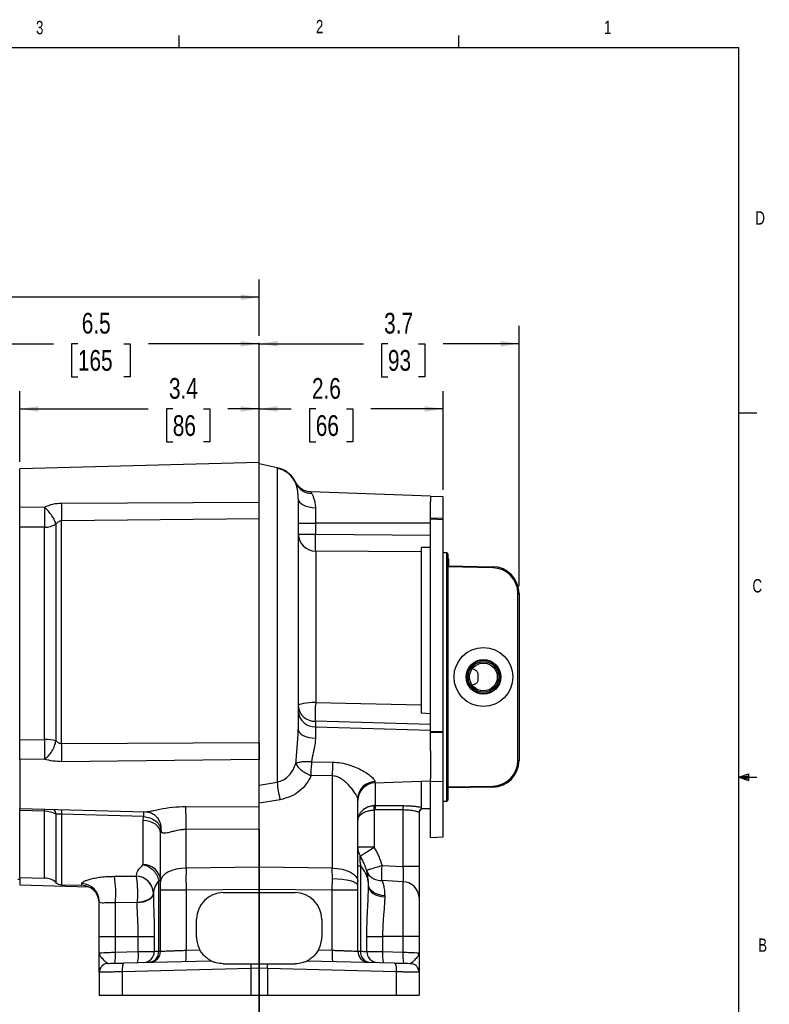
# Model space of a CAD drawing. Header units: inches. Extents: x 0.4 to 16.6, y 0.2 to 10.8.
# Tile 11 of 11: x 11.3 to 16.6, y 3.9 to 10.8. Entities that reach past the tile are written whole.
import ezdxf

# ---------------------------------------------------------------- set-up
doc = ezdxf.new("R2010")
doc.units = ezdxf.units.IN
doc.header["$MEASUREMENT"] = 0
doc.layers.add('BORDER', color=7, linetype='Continuous', lineweight=25)
doc.layers.add('SLD-0', color=7, linetype='Continuous', lineweight=25)
doc.styles.add('SLDTEXTSTYLE0', font='TXT', dxfattribs={"width": 0.75})
doc.dimstyles.new('SLDDIMSTYLE0', dxfattribs={"dimtxt": 0.145833, "dimasz": 0.13, "dimexe": 0, "dimexo": 0.0625, "dimgap": 0.036458, "dimtad": 0, "dimtih": 1, "dimtoh": 1, "dimdec": 1, "dimlfac": 2, "dimrnd": 1e-09, "dimzin": 12, "dimdsep": 46, "dimtxsty": 'SLDTEXTSTYLE0', "dimsah": 1, "dimcen": 0.09, "dimadec": 0, "dimazin": 3, "dimtfac": 1, "dimtdec": 1, "dimtofl": 0, "dimtmove": 0, "dimatfit": 3, "dimfxl": 0, "dimfrac": 2, "dimtolj": 1, "dimtzin": 12, "dimarcsym": 0})

# ---------------------------------------------------------------- blocks, each defined once
blk = doc.blocks.new('_D_4')
at = {"layer": 'SLD-0'}
for p, q in [((14.2964, 7.5327), (14.2964, 8.2264)), ((13.0021, 8.1014), (13.2281, 8.1014)), ((13.4002, 8.1014), (13.3558, 8.1014)), ((13.3558, 8.1014), (13.3558, 7.8697)), ((13.6157, 8.1014), (13.66, 8.1014)), ((13.66, 8.1014), (13.66, 7.8697)), ((14.2964, 8.1014), (13.7877, 8.1014)), ((13.3558, 7.8697), (13.4002, 7.8697)), ((13.66, 7.8697), (13.6157, 7.8697))]:
    blk.add_line(p, q, dxfattribs=at)
for points in [[(13.0021, 8.1014), (13.1321, 8.0814), (13.1321, 8.1214)], [(14.2964, 8.1014), (14.1664, 8.1214), (14.1664, 8.0814)]]:
    blk.add_solid(points, dxfattribs=at)
at = {"layer": 'SLD-0', "char_height": 0.14583, "attachment_point": 1, "style": 'SLDTEXTSTYLE0'}
for s, insert in [('2.6', (13.3733, 8.3189)), ('66', (13.4002, 8.0577))]:
    blk.add_mtext(s, dxfattribs=dict(at, insert=insert))
blk = doc.blocks.new('_D_5')
at = {"layer": 'SLD-0'}
for p, q in [((14.8294, 6.8551), (14.8294, 8.6847)), ((13.0021, 8.5597), (13.7356, 8.5597)), ((13.9077, 8.5597), (13.8633, 8.5597)), ((13.8633, 8.5597), (13.8633, 8.3279)), ((14.1232, 8.5597), (14.1675, 8.5597)), ((14.1675, 8.5597), (14.1675, 8.3279)), ((14.8294, 8.5597), (14.2952, 8.5597)), ((13.8633, 8.3279), (13.9077, 8.3279)), ((14.1675, 8.3279), (14.1232, 8.3279))]:
    blk.add_line(p, q, dxfattribs=at)
for points in [[(13.0021, 8.5597), (13.1321, 8.5397), (13.1321, 8.5797)], [(14.8294, 8.5597), (14.6994, 8.5797), (14.6994, 8.5397)]]:
    blk.add_solid(points, dxfattribs=at)
at = {"layer": 'SLD-0', "char_height": 0.14583, "attachment_point": 1, "style": 'SLDTEXTSTYLE0'}
for s, insert in [('3.7', (13.8808, 8.7772)), ('93', (13.9077, 8.5159))]:
    blk.add_mtext(s, dxfattribs=dict(at, insert=insert))
blk = doc.blocks.new('_D_6')
at = {"layer": 'SLD-0'}
for p, q in [((11.3179, 7.7299), (11.3179, 8.2264)), ((11.3179, 8.1014), (12.2225, 8.1014)), ((12.3946, 8.1014), (12.3502, 8.1014)), ((12.3502, 8.1014), (12.3502, 7.8697)), ((12.6101, 8.1014), (12.6545, 8.1014)), ((12.6545, 8.1014), (12.6545, 7.8697)), ((13.0021, 8.1014), (12.7822, 8.1014)), ((12.3502, 7.8697), (12.3946, 7.8697)), ((12.6545, 7.8697), (12.6101, 7.8697))]:
    blk.add_line(p, q, dxfattribs=at)
for points in [[(11.3179, 8.1014), (11.4479, 8.0814), (11.4479, 8.1214)], [(13.0021, 8.1014), (12.8721, 8.1214), (12.8721, 8.0814)]]:
    blk.add_solid(points, dxfattribs=at)
at = {"layer": 'SLD-0', "char_height": 0.14583, "attachment_point": 1, "style": 'SLDTEXTSTYLE0'}
for s, insert in [('3.4', (12.3677, 8.3189)), ('86', (12.3946, 8.0577))]:
    blk.add_mtext(s, dxfattribs=dict(at, insert=insert))
blk = doc.blocks.new('_D_7')
at = {"layer": 'SLD-0'}
for p, q in [((9.7554, 7.1066), (9.7554, 8.6847)), ((9.7554, 8.5597), (11.5553, 8.5597)), ((11.7274, 8.5597), (11.683, 8.5597)), ((11.683, 8.5597), (11.683, 8.3279)), ((12.0507, 8.5597), (12.095, 8.5597)), ((12.095, 8.5597), (12.095, 8.3279)), ((13.0021, 8.5597), (12.2227, 8.5597)), ((11.683, 8.3279), (11.7274, 8.3279)), ((12.095, 8.3279), (12.0507, 8.3279))]:
    blk.add_line(p, q, dxfattribs=at)
for points in [[(9.7554, 8.5597), (9.8854, 8.5397), (9.8854, 8.5797)], [(13.0021, 8.5597), (12.8721, 8.5797), (12.8721, 8.5397)]]:
    blk.add_solid(points, dxfattribs=at)
at = {"layer": 'SLD-0', "char_height": 0.14583, "attachment_point": 1, "style": 'SLDTEXTSTYLE0'}
for s, insert in [('6.5', (11.7544, 8.7772)), ('165', (11.7274, 8.5159))]:
    blk.add_mtext(s, dxfattribs=dict(at, insert=insert))
blk = doc.blocks.new('_D_8')
at = {"layer": 'SLD-0'}
for p, q in [((8.2801, 6.8233), (8.2801, 9.0118)), ((13.0021, 8.6161), (13.0021, 9.0118)), ((8.2801, 8.8868), (8.7651, 8.8868)), ((8.9372, 8.8868), (8.8928, 8.8868)), ((8.8928, 8.8868), (8.8928, 8.6551)), ((9.2604, 8.8868), (9.3048, 8.8868)), ((9.3048, 8.8868), (9.3048, 8.6551)), ((13.0021, 8.8868), (9.4325, 8.8868)), ((8.8928, 8.6551), (8.9372, 8.6551)), ((9.3048, 8.6551), (9.2604, 8.6551))]:
    blk.add_line(p, q, dxfattribs=at)
for points in [[(8.2801, 8.8868), (8.4101, 8.8668), (8.4101, 8.9068)], [(13.0021, 8.8868), (12.8721, 8.9068), (12.8721, 8.8668)]]:
    blk.add_solid(points, dxfattribs=at)
at = {"layer": 'SLD-0', "char_height": 0.14583, "attachment_point": 1, "style": 'SLDTEXTSTYLE0'}
for s, insert in [('9.4', (8.9642, 9.1044)), ('240', (8.9372, 8.8431))]:
    blk.add_mtext(s, dxfattribs=dict(at, insert=insert))

msp = doc.modelspace()

# ---------------------------------------------------------------- linework, layer by layer
at = {"color": 7, "linetype": 'Continuous', "lineweight": 25}
for p, q in [((13.0021, 7.7241), (11.3179, 7.6799)), ((13.0021, 7.4454), (13.0021, 7.7241)), ((13.1294, 7.6881), (13.0021, 7.7152)), ((13.1286, 7.6846), (13.1286, 5.4787)), ((11.3179, 7.4131), (11.3179, 7.6799)), ((14.2069, 7.4885), (13.3663, 7.5178)), ((14.2069, 7.4885), (14.2069, 7.4518)), ((14.2964, 7.4827), (14.2069, 7.4858)), ((14.2964, 7.3344), (14.2964, 7.4827)), ((11.3179, 7.4131), (11.4932, 7.4122)), ((11.613, 7.4402), (13.0021, 7.4454)), ((13.3978, 7.4074), (13.3978, 7.2977)), ((14.2069, 7.3352), (14.2069, 7.4518)), ((11.4921, 7.2696), (11.3179, 7.2696)), ((11.3179, 5.7765), (11.3179, 7.2696)), ((11.4921, 5.7789), (11.4921, 7.2696)), ((11.573, 7.2931), (11.573, 5.7691)), ((13.0021, 7.3291), (11.613, 7.3151)), ((11.613, 5.7496), (11.613, 7.3151)), ((13.0021, 5.757), (13.0021, 7.3291)), ((13.2771, 7.2977), (13.3978, 7.2977)), ((13.3978, 7.2977), (13.3978, 7.2207)), ((14.2069, 7.2977), (13.3978, 7.2977)), ((14.2069, 7.3352), (14.2964, 7.3344)), ((14.2069, 7.3283), (14.2069, 7.3352)), ((14.2069, 7.3283), (14.2964, 7.3255)), ((14.2069, 5.8339), (14.2069, 7.3283)), ((14.2964, 7.3255), (14.2964, 7.3344)), ((14.2964, 5.8331), (14.2964, 7.3255)), ((13.2771, 7.2207), (13.3978, 7.2207)), ((13.3978, 7.2207), (14.2069, 7.2151)), ((13.3999, 7.1024), (13.3999, 6.0381)), ((14.1419, 7.0965), (13.3999, 7.1024)), ((14.1419, 7.1275), (14.1419, 5.9624)), ((14.2069, 7.1273), (14.1419, 7.1264)), ((14.3221, 7.0907), (14.2964, 7.0911)), ((14.3294, 7.0832), (14.3294, 6.2177)), ((14.3369, 7.0465), (14.3294, 7.0465)), ((14.3294, 6.998), (14.6452, 6.9925)), ((14.3369, 6.9979), (14.3369, 7.0465)), ((14.6451, 6.985), (14.6452, 6.9925)), ((14.6451, 6.985), (14.3294, 6.9905)), ((14.8219, 5.6303), (14.8219, 6.8051)), ((14.8219, 6.8051), (14.8294, 6.8051)), ((14.8294, 6.8051), (14.8294, 5.6303)), ((14.3294, 6.2177), (14.3294, 5.3522)), ((13.3999, 6.0381), (13.3992, 6.0141)), ((13.3999, 6.0381), (14.1419, 6.0209)), ((14.2069, 5.9593), (14.1419, 5.963)), ((13.3978, 5.9059), (13.3978, 5.8674)), ((14.2069, 5.8842), (13.3978, 5.9059)), ((13.3978, 5.8674), (13.3978, 5.787)), ((13.3978, 5.8674), (14.2069, 5.8429)), ((14.2069, 5.8339), (14.2964, 5.8331)), ((14.2069, 5.8288), (14.2069, 5.8339)), ((14.2069, 5.8288), (14.2964, 5.8266)), ((14.2069, 5.6981), (14.2069, 5.8288)), ((14.2964, 5.8266), (14.2964, 5.8331)), ((14.2964, 5.4852), (14.2964, 5.8266)), ((11.3179, 5.7765), (11.4921, 5.7789)), ((11.613, 5.7496), (13.0021, 5.757)), ((14.2069, 5.6981), (14.2069, 5.5031)), ((11.4932, 5.6398), (11.3179, 5.6367)), ((11.3179, 5.6367), (11.3179, 5.293)), ((13.0021, 5.6368), (11.613, 5.622)), ((13.0021, 5.3046), (13.0021, 5.6368)), ((13.3698, 5.6198), (13.3693, 5.5965)), ((13.3698, 5.6198), (13.5176, 5.6187)), ((14.8219, 5.6303), (14.8294, 5.6303)), ((13.0021, 5.4579), (13.1286, 5.4787)), ((13.5166, 5.522), (13.3687, 5.5245)), ((13.5166, 5.522), (13.5166, 4.8737)), ((13.8165, 5.4732), (14.2069, 5.4869)), ((14.1419, 5.4846), (14.1419, 5.2939)), ((14.2069, 5.482), (14.2069, 5.5031)), ((14.2069, 5.482), (14.2964, 5.4852)), ((14.2069, 5.0895), (14.2069, 5.482)), ((14.2964, 5.0927), (14.2964, 5.4852)), ((14.3294, 5.4448), (14.6451, 5.4503)), ((14.6452, 5.4428), (14.3294, 5.4373)), ((14.6451, 5.4503), (14.6452, 5.4428)), ((13.1491, 5.3548), (13.0021, 5.33)), ((13.6959, 4.7801), (13.6959, 5.3622)), ((14.2964, 5.3442), (14.3221, 5.3447)), ((11.3179, 5.293), (12.2038, 5.2697)), ((11.3179, 5.2779), (11.3179, 5.293)), ((11.4921, 5.2733), (11.3179, 5.2779)), ((11.3179, 4.8071), (11.3179, 5.2779)), ((12.2038, 5.27), (12.209, 5.2705)), ((12.4855, 5.3068), (13.0021, 5.3046)), ((13.8187, 5.3131), (13.81, 5.3128)), ((13.8165, 5.2827), (13.81, 5.2825)), ((13.81, 5.2825), (13.81, 5.0207)), ((14.013, 5.2824), (13.8165, 5.2827)), ((13.8187, 5.3131), (14.0152, 5.313)), ((14.013, 5.2824), (14.013, 4.8849)), ((14.1271, 5.2652), (14.1271, 4.8849)), ((14.1419, 5.2939), (14.2069, 5.2939)), ((14.1419, 5.2918), (14.1419, 5.2909)), ((12.1892, 5.2367), (11.613, 5.253)), ((12.1866, 5.2082), (12.1892, 5.2367)), ((12.1866, 4.8984), (12.1866, 5.2082)), ((12.3099, 5.1457), (12.3084, 5.1227)), ((12.3084, 4.7801), (12.3084, 5.1227)), ((13.0021, 5.1469), (12.4877, 5.1445)), ((12.4877, 4.8737), (12.4877, 5.1445)), ((13.0021, 5.1469), (13.0021, 4.8798)), ((14.2069, 5.0895), (14.2964, 5.0927)), ((13.81, 5.0207), (13.6959, 5.0207)), ((13.0021, 4.8798), (12.4877, 4.8737)), ((13.5166, 4.8737), (13.0021, 4.8798)), ((13.0021, 4.8798), (13.0021, 4.7237)), ((13.5168, 4.7984), (13.5166, 4.8737)), ((13.6959, 4.889), (13.7146, 4.889)), ((13.7146, 4.889), (13.7146, 4.2895)), ((13.8665, 4.8922), (14.013, 4.8849)), ((14.1271, 4.8849), (14.013, 4.8849)), ((11.3054, 4.7972), (11.3179, 4.7972)), ((11.3179, 4.8071), (11.4921, 4.804)), ((11.3179, 4.8071), (11.3179, 4.7554)), ((11.9836, 4.8161), (12.1366, 4.8165)), ((12.1366, 4.8165), (12.1366, 4.8168)), ((12.2959, 4.2895), (12.2959, 4.7868)), ((12.2959, 4.7868), (12.3084, 4.7868)), ((13.5166, 4.7176), (13.5168, 4.7984)), ((13.6959, 4.75), (13.6959, 4.7801)), ((14.013, 4.7777), (13.8665, 4.7858)), ((14.013, 4.7777), (14.013, 4.3923)), ((11.3179, 4.7554), (11.8015, 4.7427)), ((11.613, 4.7565), (11.7554, 4.7528)), ((12.3084, 4.2896), (12.3084, 4.7176)), ((12.4877, 4.7176), (12.3084, 4.7176)), ((13.0021, 4.7237), (12.4877, 4.7176)), ((12.4877, 4.7176), (12.4877, 4.2963)), ((13.0021, 4.7237), (13.0021, 4.7013)), ((13.5166, 4.7176), (13.0021, 4.7237)), ((13.5166, 4.2963), (13.5166, 4.7176)), ((13.6959, 4.7176), (13.5166, 4.7176)), ((13.6959, 4.7176), (13.6959, 4.75)), ((13.6959, 4.2896), (13.6959, 4.7176)), ((13.7709, 4.7476), (13.7709, 4.7573)), ((11.8767, 4.638), (11.877, 4.6314)), ((12.2584, 4.6982), (12.2584, 4.6961)), ((12.7496, 4.7013), (13.0021, 4.7013)), ((13.0021, 4.7013), (13.2546, 4.7013)), ((13.885, 4.6794), (13.885, 4.6717)), ((12.1443, 4.6328), (11.9912, 4.6307)), ((11.9912, 4.3923), (11.9912, 4.6307)), ((12.1443, 4.6315), (12.1443, 4.6328)), ((12.5621, 4.3888), (12.5621, 4.5138)), ((13.4421, 4.5138), (13.4421, 4.3888)), ((11.8771, 4.3923), (11.9912, 4.3923)), ((11.8771, 4.2783), (11.8771, 4.3923)), ((11.9912, 4.3923), (12.1517, 4.3923)), ((11.9912, 4.2832), (11.9912, 4.3923)), ((12.1517, 4.3923), (12.2639, 4.3923)), ((12.1517, 4.2874), (12.1517, 4.3923)), ((12.2639, 4.3923), (12.2639, 4.2885)), ((13.7595, 4.288), (13.7595, 4.3923)), ((13.7595, 4.3923), (13.8699, 4.3923)), ((14.013, 4.3923), (13.8699, 4.3923)), ((13.8699, 4.3923), (13.8699, 4.2869)), ((14.1271, 4.3923), (14.013, 4.3923)), ((14.013, 4.3923), (14.013, 4.2832)), ((14.1271, 4.3923), (14.1271, 4.2783)), ((12.4877, 4.2963), (12.5851, 4.2988)), ((13.4191, 4.2988), (13.5166, 4.2963)), ((11.8771, 4.2783), (11.881, 4.2785)), ((11.8807, 4.2698), (11.8771, 4.2783)), ((11.8792, 4.2784), (11.8777, 4.2702)), ((11.9912, 4.2832), (12.1517, 4.2874)), ((12.0531, 4.207), (12.6623, 4.2229)), ((13.342, 4.2229), (13.9512, 4.207)), ((13.8699, 4.2869), (14.013, 4.2832)), ((14.1232, 4.2785), (14.1271, 4.2783)), ((14.1271, 4.2783), (14.1236, 4.2698)), ((14.1266, 4.2702), (14.1251, 4.2784)), ((12.9429, 4.1682), (12.0379, 4.1445)), ((12.7496, 4.2013), (12.9446, 4.2013)), ((13.0021, 4.1693), (12.9429, 4.1682)), ((12.9429, 4.1682), (12.9429, 3.9813)), ((13.0614, 4.1682), (13.0021, 4.1693)), ((13.0596, 4.2013), (13.2546, 4.2013)), ((13.0614, 4.1682), (13.0614, 3.9813)), ((13.9664, 4.1445), (13.0614, 4.1682)), ((11.8771, 4.1415), (11.8771, 3.9813)), ((12.0379, 4.1445), (12.0379, 3.9813)), ((13.9664, 4.1445), (13.9664, 3.9813)), ((14.1271, 4.1415), (14.1215, 4.1416)), ((14.1271, 4.1415), (14.1271, 3.9813)), ((11.8771, 3.9813), (12.0379, 3.9813)), ((12.0379, 3.9813), (12.9429, 3.9813)), ((12.9429, 3.9813), (13.0614, 3.9813)), ((13.0614, 3.9813), (13.9664, 3.9813)), ((13.9664, 3.9813), (14.1271, 3.9813))]:
    msp.add_line(p, q, dxfattribs=at)
at = {"color": 8, "linetype": 'Continuous', "lineweight": 25}
for p, q in [((13.2611, 7.5774), (13.2586, 7.5875)), ((13.3663, 7.5178), (13.371, 7.5083)), ((14.3221, 5.3447), (14.3221, 7.0907)), ((13.8165, 5.4818), (13.8165, 5.4732)), ((13.8187, 5.4733), (13.8187, 5.3131)), ((11.4921, 5.2733), (11.4925, 5.2884)), ((11.4921, 4.804), (11.4921, 5.2733)), ((11.573, 5.2521), (11.573, 4.7724)), ((11.613, 5.253), (11.613, 4.7565)), ((11.7554, 4.7528), (11.7554, 4.7651))]:
    msp.add_line(p, q, dxfattribs=at)
at = {"color": 7, "linetype": 'Continuous', "lineweight": 25, "flags": 128}
for points in [[(13.2771, 7.47), (13.2794, 7.458), (13.2862, 7.4465), (13.2973, 7.4359), (13.3122, 7.4265), (13.3304, 7.4187), (13.3513, 7.4128), (13.374, 7.409), (13.3978, 7.4074)], [(13.3999, 6.0381), (13.3759, 6.0376), (13.3528, 6.0361), (13.3316, 6.0339), (13.313, 6.0309), (13.2977, 6.0273), (13.2864, 6.0232), (13.2795, 6.0187), (13.2771, 6.0141)], [(13.2771, 5.8494), (13.2794, 5.8375), (13.2862, 5.826), (13.2973, 5.8154), (13.3122, 5.806), (13.3304, 5.7983), (13.3513, 5.7924), (13.374, 5.7886), (13.3978, 5.787)], [(12.3084, 5.1227), (12.3061, 5.1391), (12.2992, 5.1549), (12.288, 5.1695), (12.2729, 5.1824), (12.2545, 5.193), (12.2335, 5.201), (12.2106, 5.2062), (12.1866, 5.2082)], [(12.4877, 4.8737), (12.4523, 4.8713), (12.4185, 4.8655), (12.3875, 4.8566), (12.3604, 4.8449), (12.3383, 4.8309), (12.3219, 4.815), (12.3118, 4.7979), (12.3084, 4.7801)], [(13.5166, 4.8737), (13.5519, 4.8713), (13.5858, 4.8655), (13.6168, 4.8566), (13.6438, 4.8449), (13.666, 4.8309), (13.6824, 4.815), (13.6925, 4.7979), (13.6959, 4.7801)], [(13.6959, 4.75), (13.6925, 4.7592), (13.6824, 4.768), (13.666, 4.7762), (13.6439, 4.7835), (13.6169, 4.7895), (13.586, 4.7941), (13.5522, 4.7972), (13.5168, 4.7984)], [(13.885, 4.6794), (13.8622, 4.682), (13.8406, 4.6872), (13.8209, 4.6947), (13.8037, 4.7045), (13.7897, 4.716), (13.7794, 4.729), (13.773, 4.7429), (13.7709, 4.7573)], [(13.7709, 4.7476), (13.773, 4.7336), (13.7794, 4.72), (13.7897, 4.7074), (13.8037, 4.6962), (13.8209, 4.6867), (13.8406, 4.6793), (13.8622, 4.6743), (13.885, 4.6717)], [(12.2584, 4.6978), (12.2562, 4.6858), (12.2499, 4.6742), (12.2395, 4.6634), (12.2255, 4.6537), (12.2084, 4.6456), (12.1887, 4.6393), (12.167, 4.635), (12.1443, 4.6328)], [(12.1443, 4.6315), (12.167, 4.6336), (12.1887, 4.6379), (12.2084, 4.6442), (12.2255, 4.6523), (12.2395, 4.6618), (12.2499, 4.6726), (12.2562, 4.6841), (12.2584, 4.6961)], [(11.938, 4.204), (11.926, 4.2025), (11.9151, 4.199)], [(12.0531, 4.207), (12.0498, 4.2057), (12.0468, 4.2021), (12.0441, 4.1963), (12.0417, 4.1885), (12.0399, 4.1791), (12.0386, 4.1683), (12.0379, 4.1566), (12.0379, 4.1445)], [(13.9512, 4.207), (13.9544, 4.2057), (13.9575, 4.2021), (13.9602, 4.1963), (13.9625, 4.1885), (13.9644, 4.1791), (13.9657, 4.1683), (13.9663, 4.1566), (13.9664, 4.1445)], [(14.0663, 4.204), (14.0782, 4.2025), (14.0892, 4.199)]]:
    msp.add_lwpolyline(points, dxfattribs=at)
at = {"color": 7, "linetype": 'Continuous', "lineweight": 25}
for radius in [0.207, 0.1217, 0.1169, 0.1078, 0.0976]:
    msp.add_circle((14.5794, 6.2177), radius, dxfattribs=at)
for centre, radius, start, end in [((13.0898, 7.5013), 0.1874, 23.96608, 78.05666), ((13.3698, 7.6284), 0.1201, 205.12468, 270.56457), ((8.2453, 7.3778), 3.3682, 358.93291, 1.06055), ((11.492, 7.4207), 0.1511, 270.01667, 302.4251), ((13.3987, 7.2241), 0.1216, 181.59996, 270.58549), ((14.3219, 7.0832), 0.0075, 0, 89), ((14.6419, 6.8051), 0.1875, 0, 89), ((14.6419, 6.8051), 0.18, 0, 89), ((13.3937, 6.0227), 0.1169, 184.22012, 272.00865), ((13.3937, 5.9842), 0.1169, 184.22012, 272.00865), ((11.4942, 5.458), 0.3209, 75.7789, 90.38323), ((8.0964, 5.6856), 3.5172, 358.96414, 1.04227), ((16.3618, 5.5383), 2.8453, 178.38044, 180.32808), ((14.6419, 5.6303), 0.18, 271, 0), ((14.6419, 5.6303), 0.1875, 271, 0), ((13.9248, 5.547), 0.7991, 184.90611, 193.91911), ((13.8181, 5.3596), 0.1222, 90.73632, 178.79711), ((13.8209, 5.3483), 0.125, 92, 180), ((14.3219, 5.3522), 0.0075, 271, 0), ((11.4925, 5.1095), 0.1638, 60.55888, 90.1645), ((10.4206, 5.198), 2.0678, 358.51844, 3.01615), ((13.9504, 5.2976), 0.1412, 173.83451, 186.16549), ((13.9583, 5.2878), 0.1419, 169.73151, 182.08615), ((14.1507, 5.288), 0.1378, 169.53899, 182.31022), ((14.1583, 5.2652), 0.0312, 121.72545, 179.99041), ((14.1584, 5.2643), 0.0312, 121.76254, 180), ((13.8209, 5.0207), 0.125, 180, 211.78833), ((12.1901, 4.78), 0.1185, 3.28537, 91.64761), ((11.4899, 4.679), 0.125, 48.29189, 89), ((11.2103, 4.6915), 0.7833, 355.55113, 9.15708), ((12.1366, 4.6951), 0.1218, 1.46145, 89.98805), ((12.1366, 4.6947), 0.1218, 1.45482, 89.98163), ((14.0119, 4.6622), 0.1155, 4.11303, 89.44169), ((11.6146, 4.819), 0.0625, 228.29189, 268.5), ((11.7527, 4.6407), 0.1244, 0.23456, 88.74934), ((11.7521, 4.6279), 0.125, 4.4923, 88.5), ((12.7496, 4.5138), 0.1875, 90, 180), ((13.2546, 4.5138), 0.1875, 0, 90), ((12.7496, 4.3888), 0.1875, 180, 208.67907), ((13.2546, 4.3888), 0.1875, 331.32093, 0), ((12.0393, 4.2651), 0.4495, 354.02379, 3.97697), ((13.965, 4.2651), 0.4495, 176.02303, 185.97621), ((11.7636, 4.258), 0.229, 346.69056, 6.32804), ((11.924, 4.2622), 0.229, 346.69056, 6.32804), ((12.1865, 4.2879), 0.0774, 271.91514, 0.46017), ((12.2218, 4.2855), 0.0742, 274.58207, 3.10305), ((12.2304, 4.2896), 0.078, 271.5, 360), ((13.7739, 4.2896), 0.078, 180, 268.5), ((13.787, 4.2836), 0.0726, 175.36967, 263.61457), ((13.8363, 4.2868), 0.0768, 179.05826, 267.63594), ((14.0975, 4.2617), 0.229, 173.67196, 193.30944), ((14.2407, 4.258), 0.229, 173.67196, 193.30944), ((11.9396, 4.1415), 0.0625, 150.53653, 180), ((13.1452, 4.1741), 0.2024, 172.26346, 181.66845), ((12.8591, 4.1741), 0.2024, 358.33155, 7.73654), ((14.0646, 4.1415), 0.0625, 360, 29.46347)]:
    msp.add_arc(centre, radius, start, end, dxfattribs=at)
at = {"color": 8, "linetype": 'Continuous', "lineweight": 25}
msp.add_arc((9.0897, 5.3121), 2.524, 358.65823, 359.3894, dxfattribs=at)
for points, knots in [([(13.1286, 7.6846), (13.1287, 7.6857), (13.129, 7.6877), (13.1292, 7.688), (13.1293, 7.6881)], [0, 0, 0, 0, 0.500299, 1, 1, 1, 1]), ([(11.573, 5.2521), (11.5707, 5.263), (11.5676, 5.277), (11.5597, 5.2849), (11.5579, 5.2867)], [0, 0, 0, 0, 0.774028, 1, 1, 1, 1]), ([(12.1897, 5.2701), (12.1897, 5.2666), (12.1897, 5.2589), (12.1894, 5.2445), (12.1892, 5.2367)], [0, 0, 0, 0, 0.460408, 1, 1, 1, 1]), ([(12.209, 5.2705), (12.2148, 5.2709), (12.2284, 5.2719), (12.2616, 5.2796), (12.3153, 5.2909), (12.3909, 5.3041), (12.454, 5.3059), (12.4855, 5.3068)], [0, 0, 0, 0, 0.108768, 0.25732, 0.405863, 0.703013, 1, 1, 1, 1]), ([(12.3015, 5.1999), (12.3024, 5.1982), (12.307, 5.1889), (12.3104, 5.1704), (12.3101, 5.1539), (12.3099, 5.1457)], [0, 0, 0, 0, 0.107457, 0.558404, 1, 1, 1, 1]), ([(11.938, 4.204), (11.9346, 4.2054), (11.9272, 4.2084), (11.9088, 4.2286), (11.8868, 4.2497), (11.8826, 4.2635), (11.8807, 4.2698)], [0, 0, 0, 0, 0.205845, 0.44814, 0.748843, 1, 1, 1, 1]), ([(11.881, 4.2785), (11.882, 4.2786), (11.8851, 4.2787), (11.907, 4.2796), (11.9364, 4.2809), (11.9649, 4.2821), (11.9821, 4.2828), (11.9912, 4.2832)], [0, 0, 0, 0, 0.143084, 0.432629, 0.680036, 0.831059, 1, 1, 1, 1]), ([(14.013, 4.2832), (14.0221, 4.2828), (14.0394, 4.2821), (14.0679, 4.2809), (14.0973, 4.2796), (14.1192, 4.2787), (14.1222, 4.2786), (14.1232, 4.2785)], [0, 0, 0, 0, 0.168939, 0.319961, 0.567371, 0.856913, 1, 1, 1, 1]), ([(14.1236, 4.2698), (14.1217, 4.2635), (14.1175, 4.2497), (14.0954, 4.2286), (14.0771, 4.2084), (14.0697, 4.2054), (14.0663, 4.204)], [0, 0, 0, 0, 0.251157, 0.55186, 0.794155, 1, 1, 1, 1]), ([(14.1215, 4.1416), (14.1204, 4.1416), (14.1184, 4.1416), (14.1075, 4.1418), (14.0965, 4.1421), (14.0751, 4.1425), (14.0442, 4.143), (14.0034, 4.1438), (13.979, 4.1443), (13.9664, 4.1445)], [0, 0, 0, 0, 0.138119, 0.233999, 0.331043, 0.429253, 0.691411, 0.839996, 1, 1, 1, 1])]:
    msp.add_open_spline(points, degree=3, knots=knots, dxfattribs=at)
at = {"color": 7, "linetype": 'Continuous', "lineweight": 25}
for points, knots in [([(13.259, 7.5866), (13.2518, 7.5992), (13.2374, 7.6245), (13.2056, 7.6545), (13.1693, 7.677), (13.1424, 7.6845), (13.1293, 7.6881)], [0, 0, 0, 0, 0.254776, 0.510735, 0.761118, 1, 1, 1, 1]), ([(13.3663, 7.5178), (13.3553, 7.5191), (13.3329, 7.5216), (13.3021, 7.5366), (13.2757, 7.5586), (13.2642, 7.578), (13.2585, 7.5876)], [0, 0, 0, 0, 0.245402, 0.5, 0.754598, 1, 1, 1, 1]), ([(13.2771, 7.47), (13.2766, 7.4832), (13.2757, 7.5095), (13.2706, 7.5394), (13.2652, 7.5631), (13.2625, 7.5726), (13.2611, 7.5774)], [0, 0, 0, 0, 0.250569, 0.50005, 0.749659, 1, 1, 1, 1]), ([(13.371, 7.5083), (13.3721, 7.5063), (13.3744, 7.5019), (13.3785, 7.4931), (13.383, 7.4824), (13.387, 7.4714), (13.3903, 7.4606), (13.3927, 7.4511), (13.3952, 7.4393), (13.3973, 7.4251), (13.3976, 7.4131), (13.3978, 7.4074)], [0, 0, 0, 0, 0.114581, 0.249677, 0.374285, 0.499863, 0.592177, 0.675151, 0.748836, 0.880217, 1, 1, 1, 1]), ([(11.3179, 7.2696), (11.3179, 7.28), (11.3179, 7.3008), (11.3179, 7.3417), (11.3179, 7.3807), (11.3179, 7.4035), (11.3179, 7.4131)], [0, 0, 0, 0, 0.268628, 0.53726, 0.805824, 1, 1, 1, 1]), ([(11.4932, 7.4122), (11.4933, 7.3972), (11.4935, 7.3721), (11.4933, 7.3327), (11.4928, 7.2979), (11.4923, 7.2789), (11.4921, 7.2696)], [0, 0, 0, 0, 0.30035, 0.499876, 0.756118, 1, 1, 1, 1]), ([(11.4932, 7.4122), (11.5122, 7.4203), (11.5502, 7.4365), (11.5921, 7.439), (11.613, 7.4402)], [0, 0, 0, 0, 0.499962, 1, 1, 1, 1]), ([(11.573, 7.2931), (11.5703, 7.3012), (11.5645, 7.3179), (11.5454, 7.3499), (11.5208, 7.3831), (11.5022, 7.4027), (11.4932, 7.4122)], [0, 0, 0, 0, 0.243136, 0.5, 0.756864, 1, 1, 1, 1]), ([(13.0021, 7.3291), (13.0021, 7.3367), (13.0021, 7.3545), (13.0021, 7.3909), (13.0021, 7.4235), (13.0021, 7.4413), (13.0021, 7.4454)], [0, 0, 0, 0, 0.246613, 0.575057, 0.903498, 1, 1, 1, 1]), ([(13.2771, 7.47), (13.2771, 7.4589), (13.2771, 7.4365), (13.2771, 7.3868), (13.2771, 7.3254), (13.2771, 7.2517), (13.2771, 7.1671), (13.2771, 7.073), (13.2771, 6.971), (13.2771, 6.8623), (13.2771, 6.7472), (13.2771, 6.6256), (13.2771, 6.4986), (13.2771, 6.3678), (13.2771, 6.2355), (13.2771, 6.1037), (13.2771, 5.9743), (13.2771, 5.8908), (13.2771, 5.8494)], [0, 0, 0, 0, 0.061366, 0.123694, 0.18668, 0.25, 0.31332, 0.376306, 0.438634, 0.5, 0.561366, 0.623694, 0.68668, 0.75, 0.81332, 0.876306, 0.938634, 1, 1, 1, 1]), ([(11.613, 7.3151), (11.6091, 7.3148), (11.6012, 7.3141), (11.5868, 7.3072), (11.5785, 7.2987), (11.573, 7.2931)], [0, 0, 0, 0, 0.2497066, 0.5014778, 1, 1, 1, 1]), ([(13.3999, 7.1024), (13.3996, 7.1076), (13.3988, 7.1181), (13.398, 7.1469), (13.3976, 7.1822), (13.3977, 7.208), (13.3978, 7.2207)], [0, 0, 0, 0, 0.243896, 0.5, 0.756104, 1, 1, 1, 1]), ([(14.1419, 7.1264), (14.1419, 7.1174), (14.1419, 7.1049), (14.1419, 7.0983), (14.1419, 7.0965)], [0, 0, 0, 0, 0.721231, 1, 1, 1, 1]), ([(14.5015, 6.2765), (14.5085, 6.274), (14.5199, 6.2698), (14.5325, 6.2602), (14.539, 6.2496), (14.5413, 6.2349), (14.5406, 6.2162), (14.5414, 6.1974), (14.5379, 6.1829), (14.529, 6.1715), (14.516, 6.1639), (14.5056, 6.1603), (14.5015, 6.1588)], [0, 0, 0, 0, 0.146578, 0.237301, 0.312191, 0.387127, 0.507382, 0.6309, 0.706966, 0.783099, 0.913761, 1, 1, 1, 1]), ([(13.3978, 5.9059), (13.3977, 5.9133), (13.3976, 5.9259), (13.3979, 5.9529), (13.3984, 5.9816), (13.399, 6.0034), (13.3992, 6.0141)], [0, 0, 0, 0, 0.2928976, 0.4999368, 0.7542985, 1, 1, 1, 1]), ([(14.1419, 6.0209), (14.1419, 6.0068), (14.1419, 5.9873), (14.1419, 5.9683), (14.1419, 5.963)], [0, 0, 0, 0, 0.721232, 1, 1, 1, 1]), ([(13.2604, 5.6099), (13.2617, 5.6294), (13.2644, 5.6682), (13.2701, 5.7288), (13.2755, 5.7898), (13.2766, 5.8295), (13.2771, 5.8494)], [0, 0, 0, 0, 0.250803, 0.500321, 0.750463, 1, 1, 1, 1]), ([(11.3179, 5.6367), (11.3179, 5.6461), (11.3179, 5.665), (11.3179, 5.7044), (11.3179, 5.7431), (11.3179, 5.7667), (11.3179, 5.7765)], [0, 0, 0, 0, 0.268524, 0.537048, 0.80557, 1, 1, 1, 1]), ([(11.4921, 5.7789), (11.4923, 5.7665), (11.4928, 5.7411), (11.4933, 5.7046), (11.4935, 5.6682), (11.4933, 5.6505), (11.4932, 5.6398)], [0, 0, 0, 0, 0.243882, 0.500124, 0.699655, 1, 1, 1, 1]), ([(11.4932, 5.6398), (11.5022, 5.6468), (11.5208, 5.6612), (11.5454, 5.6943), (11.5645, 5.7319), (11.5703, 5.7569), (11.573, 5.7691)], [0, 0, 0, 0, 0.243136, 0.5, 0.756864, 1, 1, 1, 1]), ([(11.573, 5.7691), (11.5785, 5.7641), (11.5868, 5.7567), (11.6012, 5.7503), (11.609, 5.7498), (11.613, 5.7496)], [0, 0, 0, 0, 0.4979354, 0.7480792, 1, 1, 1, 1]), ([(13.0021, 5.757), (13.0021, 5.7467), (13.0021, 5.7228), (13.0021, 5.6837), (13.0021, 5.654), (13.0021, 5.6399), (13.0021, 5.6368)], [0, 0, 0, 0, 0.2466135, 0.5750573, 0.9034985, 1, 1, 1, 1]), ([(13.3978, 5.787), (13.3971, 5.7748), (13.3961, 5.7558), (13.3912, 5.7282), (13.3862, 5.7034), (13.3803, 5.676), (13.3743, 5.6472), (13.3713, 5.6288), (13.3698, 5.6198)], [0, 0, 0, 0, 0.234145, 0.362411, 0.497186, 0.674201, 0.840428, 1, 1, 1, 1]), ([(11.613, 5.622), (11.5921, 5.6227), (11.5502, 5.6241), (11.5122, 5.6345), (11.4932, 5.6398)], [0, 0, 0, 0, 0.500346, 1, 1, 1, 1]), ([(13.1286, 5.4787), (13.144, 5.4834), (13.1756, 5.493), (13.2133, 5.5247), (13.2426, 5.5642), (13.2544, 5.5945), (13.2604, 5.6099)], [0, 0, 0, 0, 0.240742, 0.494367, 0.742531, 1, 1, 1, 1]), ([(13.3698, 5.6198), (13.3585, 5.6204), (13.3353, 5.6217), (13.3036, 5.6203), (13.2769, 5.6164), (13.2658, 5.6121), (13.2604, 5.6099)], [0, 0, 0, 0, 0.245047, 0.5, 0.754953, 1, 1, 1, 1]), ([(13.2604, 5.6099), (13.2642, 5.6022), (13.2721, 5.5863), (13.298, 5.5617), (13.3313, 5.5396), (13.3565, 5.5294), (13.3687, 5.5245)], [0, 0, 0, 0, 0.243285, 0.5, 0.756715, 1, 1, 1, 1]), ([(13.5176, 5.6187), (13.5377, 5.6176), (13.5772, 5.6155), (13.6332, 5.6012), (13.6838, 5.5823), (13.728, 5.5603), (13.7652, 5.5374), (13.7937, 5.5152), (13.813, 5.4951), (13.8154, 5.4862), (13.8165, 5.4818)], [0, 0, 0, 0, 0.152772, 0.300255, 0.439295, 0.569278, 0.690252, 0.801119, 0.903272, 1, 1, 1, 1]), ([(13.3687, 5.5245), (13.3581, 5.5042), (13.3368, 5.4636), (13.2862, 5.4129), (13.2235, 5.373), (13.1739, 5.3609), (13.1491, 5.3548)], [0, 0, 0, 0, 0.250326, 0.500658, 0.750709, 1, 1, 1, 1]), ([(13.6959, 5.3622), (13.6952, 5.3651), (13.6939, 5.3709), (13.6819, 5.3925), (13.6643, 5.4185), (13.635, 5.4553), (13.5989, 5.4906), (13.5547, 5.517), (13.5293, 5.5203), (13.5166, 5.522)], [0, 0, 0, 0, 0.125362, 0.251137, 0.375414, 0.500453, 0.74955, 0.874742, 1, 1, 1, 1]), ([(12.208, 5.2698), (12.2169, 5.2685), (12.2351, 5.2659), (12.2639, 5.2508), (12.2884, 5.2278), (12.2976, 5.2092), (12.3021, 5.2)], [0, 0, 0, 0, 0.2393434, 0.4923991, 0.7496287, 1, 1, 1, 1]), ([(13.0021, 5.1469), (13.0021, 5.1597), (13.0021, 5.1854), (13.0021, 5.2286), (13.0021, 5.269), (13.0021, 5.2931), (13.0021, 5.3034), (13.0021, 5.3046)], [0, 0, 0, 0, 0.242512, 0.485027, 0.727517, 0.970141, 1, 1, 1, 1]), ([(13.81, 5.3128), (13.8019, 5.3118), (13.7854, 5.3098), (13.7551, 5.2992), (13.724, 5.2782), (13.7003, 5.2458), (13.6974, 5.2225), (13.6959, 5.2109)], [0, 0, 0, 0, 0.12244, 0.25066, 0.499777, 0.74916, 1, 1, 1, 1]), ([(13.6959, 5.2109), (13.6974, 5.219), (13.7003, 5.2353), (13.724, 5.258), (13.755, 5.2728), (13.7854, 5.2803), (13.8019, 5.2818), (13.81, 5.2825)], [0, 0, 0, 0, 0.250829, 0.500235, 0.749362, 0.87729, 1, 1, 1, 1]), ([(14.1271, 5.2652), (14.1254, 5.2664), (14.1221, 5.2687), (14.0962, 5.2751), (14.059, 5.281), (14.0284, 5.2819), (14.013, 5.2824)], [0, 0, 0, 0, 0.25035, 0.500178, 0.750096, 1, 1, 1, 1]), ([(14.0152, 5.313), (14.0285, 5.3128), (14.055, 5.3124), (14.0908, 5.3094), (14.1215, 5.3054), (14.1351, 5.3028), (14.1419, 5.3015)], [0, 0, 0, 0, 0.252155, 0.503539, 0.753052, 1, 1, 1, 1]), ([(14.1419, 5.3015), (14.1419, 5.2995), (14.1419, 5.2955), (14.1419, 5.293), (14.1419, 5.2918)], [0, 0, 0, 0, 0.500318, 1, 1, 1, 1]), ([(11.613, 5.253), (11.6091, 5.2531), (11.6012, 5.2534), (11.5868, 5.2525), (11.5785, 5.2523), (11.573, 5.2521)], [0, 0, 0, 0, 0.249707, 0.501478, 1, 1, 1, 1]), ([(12.1892, 5.2367), (12.2041, 5.234), (12.2352, 5.2284), (12.2751, 5.2063), (12.3032, 5.1771), (12.3077, 5.1559), (12.3099, 5.1457)], [0, 0, 0, 0, 0.240339, 0.499999, 0.759053, 1, 1, 1, 1]), ([(12.4877, 5.1445), (12.4849, 5.1445), (12.4792, 5.1445), (12.4703, 5.1442), (12.4609, 5.1435), (12.4543, 5.1428), (12.4493, 5.1422), (12.4416, 5.1412), (12.43, 5.1393), (12.4142, 5.1361), (12.3994, 5.1325), (12.3838, 5.1282), (12.37, 5.1244), (12.3528, 5.12), (12.3389, 5.1178), (12.3284, 5.1188), (12.3203, 5.122), (12.3133, 5.1297), (12.3111, 5.1402), (12.3099, 5.1457)], [0, 0, 0, 0, 0.028244, 0.058482, 0.090715, 0.124945, 0.127001, 0.143021, 0.205735, 0.250235, 0.317925, 0.375183, 0.440326, 0.500376, 0.625382, 0.687218, 0.750037, 0.870001, 1, 1, 1, 1]), ([(13.7146, 4.9549), (13.7156, 4.9563), (13.7176, 4.9592), (13.7391, 4.9748), (13.7713, 4.9963), (13.7974, 5.0128), (13.81, 5.0207)], [0, 0, 0, 0, 0.241042, 0.5, 0.758958, 1, 1, 1, 1]), ([(13.81, 5.0207), (13.8217, 5.0003), (13.845, 4.9595), (13.8593, 4.9146), (13.8665, 4.8922)], [0, 0, 0, 0, 0.500099, 1, 1, 1, 1]), ([(13.7146, 4.9549), (13.7133, 4.9563), (13.7114, 4.9585), (13.7099, 4.9526), (13.7095, 4.9447), (13.7099, 4.9335), (13.7114, 4.9146), (13.7133, 4.8995), (13.7146, 4.889)], [0, 0, 0, 0, 0.26913, 0.38829, 0.500436, 0.613149, 0.731479, 1, 1, 1, 1]), ([(13.7709, 4.7573), (13.7706, 4.7674), (13.7703, 4.7846), (13.7673, 4.8109), (13.763, 4.8351), (13.7558, 4.864), (13.7455, 4.8944), (13.7314, 4.9261), (13.7201, 4.9456), (13.7146, 4.9549)], [0, 0, 0, 0, 0.147262, 0.252361, 0.386281, 0.505689, 0.683764, 0.848517, 1, 1, 1, 1]), ([(12.1366, 4.8168), (12.139, 4.8292), (12.1436, 4.8541), (12.1723, 4.8836), (12.1866, 4.8984)], [0, 0, 0, 0, 0.498336, 1, 1, 1, 1]), ([(12.1866, 4.8984), (12.1991, 4.8945), (12.2249, 4.8865), (12.2589, 4.8596), (12.285, 4.825), (12.2923, 4.7993), (12.2959, 4.7868)], [0, 0, 0, 0, 0.242744, 0.5, 0.757256, 1, 1, 1, 1]), ([(13.7709, 4.7573), (13.7706, 4.764), (13.7703, 4.7755), (13.7673, 4.793), (13.763, 4.8092), (13.7544, 4.8322), (13.7401, 4.8591), (13.7228, 4.8794), (13.7146, 4.889)], [0, 0, 0, 0, 0.147284, 0.252404, 0.386343, 0.505775, 0.767835, 1, 1, 1, 1]), ([(13.757, 4.8585), (13.7575, 4.8589), (13.7586, 4.8596), (13.7684, 4.8631), (13.7883, 4.8694), (13.8228, 4.8797), (13.8522, 4.8881), (13.8665, 4.8922)], [0, 0, 0, 0, 0.1554024, 0.2907838, 0.5007335, 0.7579314, 1, 1, 1, 1]), ([(13.757, 4.8585), (13.7609, 4.8485), (13.7691, 4.8281), (13.7951, 4.8044), (13.8285, 4.7886), (13.854, 4.7867), (13.8665, 4.7858)], [0, 0, 0, 0, 0.243777, 0.5, 0.756223, 1, 1, 1, 1]), ([(13.8665, 4.7858), (13.866, 4.7919), (13.8651, 4.8043), (13.8647, 4.8306), (13.8651, 4.8605), (13.866, 4.8817), (13.8665, 4.8922)], [0, 0, 0, 0, 0.245886, 0.5, 0.754114, 1, 1, 1, 1]), ([(14.013, 4.8849), (14.0135, 4.8742), (14.0144, 4.8526), (14.0148, 4.8225), (14.0144, 4.7961), (14.0135, 4.7838), (14.013, 4.7777)], [0, 0, 0, 0, 0.2496646, 0.4997969, 0.7499202, 1, 1, 1, 1]), ([(14.1271, 4.8849), (14.1271, 4.8634), (14.1271, 4.8203), (14.1271, 4.7602), (14.1271, 4.7075), (14.1271, 4.6828), (14.1271, 4.6704)], [0, 0, 0, 0, 0.249425, 0.499797, 0.75016, 1, 1, 1, 1]), ([(11.7554, 4.7651), (11.7559, 4.7673), (11.757, 4.7715), (11.7672, 4.7794), (11.7854, 4.7879), (11.812, 4.7965), (11.8466, 4.8044), (11.8879, 4.8108), (11.9341, 4.8152), (11.9671, 4.8158), (11.9836, 4.8161)], [0, 0, 0, 0, 0.120563, 0.242051, 0.363576, 0.487043, 0.612826, 0.740027, 0.869635, 1, 1, 1, 1]), ([(12.1366, 4.8165), (12.1375, 4.8131), (12.1393, 4.806), (12.1416, 4.7884), (12.1435, 4.7666), (12.1449, 4.7414), (12.1457, 4.714), (12.1458, 4.6856), (12.1454, 4.6577), (12.1447, 4.641), (12.1443, 4.6328)], [0, 0, 0, 0, 0.123406, 0.25, 0.376594, 0.5, 0.623406, 0.75, 0.876594, 1, 1, 1, 1]), ([(12.2959, 4.7868), (12.2851, 4.7707), (12.2637, 4.7387), (12.2601, 4.7117), (12.2584, 4.6982)], [0, 0, 0, 0, 0.501367, 1, 1, 1, 1]), ([(13.7664, 4.8304), (13.7664, 4.8309), (13.7664, 4.8317), (13.7664, 4.8369), (13.7664, 4.8404), (13.7664, 4.8429), (13.7664, 4.8432)], [0, 0, 0, 0, 0.46197, 0.713164, 0.964677, 1, 1, 1, 1]), ([(13.8665, 4.7858), (13.8697, 4.7757), (13.8761, 4.7558), (13.8833, 4.72), (13.8844, 4.6929), (13.885, 4.6794)], [0, 0, 0, 0, 0.337837, 0.668835, 1, 1, 1, 1]), ([(13.7595, 4.3923), (13.7598, 4.4233), (13.7604, 4.4852), (13.7643, 4.5764), (13.7692, 4.6652), (13.7703, 4.7201), (13.7709, 4.7476)], [0, 0, 0, 0, 0.250091, 0.50021, 0.750089, 1, 1, 1, 1]), ([(11.877, 4.6315), (11.8769, 4.6338), (11.8768, 4.6381), (11.8768, 4.6378), (11.8767, 4.6377)], [0, 0, 0, 0, 0.5205832, 1, 1, 1, 1]), ([(11.9912, 4.6307), (11.9815, 4.6308), (11.9626, 4.6309), (11.9367, 4.6298), (11.9153, 4.6286), (11.8933, 4.6279), (11.8787, 4.6306), (11.8776, 4.6377), (11.8771, 4.6412)], [0, 0, 0, 0, 0.129018, 0.250386, 0.379269, 0.500373, 0.749854, 1, 1, 1, 1]), ([(11.8771, 4.3923), (11.8771, 4.4157), (11.8771, 4.4631), (11.8771, 4.5309), (11.8771, 4.5927), (11.8771, 4.6252), (11.8771, 4.6412)], [0, 0, 0, 0, 0.246951, 0.5, 0.753049, 1, 1, 1, 1]), ([(12.2584, 4.6961), (12.2586, 4.6719), (12.2592, 4.6237), (12.2616, 4.5477), (12.2635, 4.4704), (12.2638, 4.4184), (12.2639, 4.3923)], [0, 0, 0, 0, 0.250448, 0.500961, 0.750123, 1, 1, 1, 1]), ([(13.885, 4.6717), (13.8848, 4.6616), (13.8845, 4.6413), (13.8825, 4.6109), (13.8798, 4.5774), (13.8768, 4.5418), (13.8739, 4.5035), (13.8716, 4.4664), (13.8702, 4.4297), (13.87, 4.4046), (13.8699, 4.3923)], [0, 0, 0, 0, 0.125461, 0.250001, 0.350915, 0.499777, 0.632695, 0.749974, 0.877546, 1, 1, 1, 1]), ([(14.1271, 4.6704), (14.1271, 4.6547), (14.1271, 4.6228), (14.1271, 4.5541), (14.1271, 4.4757), (14.1271, 4.4198), (14.1271, 4.3923)], [0, 0, 0, 0, 0.245747, 0.5, 0.754253, 1, 1, 1, 1]), ([(12.1517, 4.3923), (12.1516, 4.4061), (12.1514, 4.4332), (12.1502, 4.4746), (12.1484, 4.5156), (12.1464, 4.5569), (12.1447, 4.5956), (12.1444, 4.6199), (12.1443, 4.6315)], [0, 0, 0, 0, 0.1643844, 0.3222432, 0.4983196, 0.665399, 0.8411599, 1, 1, 1, 1]), ([(12.3084, 4.2896), (12.309, 4.2897), (12.3102, 4.2897), (12.3203, 4.2901), (12.3367, 4.2907), (12.3554, 4.2914), (12.373, 4.292), (12.3872, 4.2926), (12.4033, 4.2932), (12.4238, 4.2939), (12.4519, 4.295), (12.4747, 4.2958), (12.4877, 4.2963)], [0, 0, 0, 0, 0.120101, 0.243423, 0.369968, 0.499743, 0.560041, 0.623423, 0.689889, 0.759437, 0.863804, 1, 1, 1, 1]), ([(12.6623, 4.2229), (12.6617, 4.2232), (12.6605, 4.2239), (12.6488, 4.2304), (12.6294, 4.244), (12.6051, 4.267), (12.5917, 4.2883), (12.5851, 4.2988)], [0, 0, 0, 0, 0.101068, 0.239881, 0.483992, 0.746038, 1, 1, 1, 1]), ([(13.4191, 4.2988), (13.4132, 4.2894), (13.4001, 4.2682), (13.3749, 4.2437), (13.354, 4.2295), (13.3434, 4.2236), (13.3424, 4.2231), (13.342, 4.2229)], [0, 0, 0, 0, 0.228295, 0.50916, 0.794211, 0.909374, 1, 1, 1, 1]), ([(13.5166, 4.2963), (13.5255, 4.296), (13.5422, 4.2953), (13.5644, 4.2945), (13.5896, 4.2936), (13.6169, 4.2926), (13.6451, 4.2915), (13.6676, 4.2907), (13.6839, 4.2901), (13.694, 4.2897), (13.6953, 4.2897), (13.6959, 4.2896)], [0, 0, 0, 0, 0.094441, 0.174707, 0.240789, 0.376634, 0.500195, 0.629985, 0.756546, 0.879883, 1, 1, 1, 1]), ([(11.8771, 4.1415), (11.8771, 4.1421), (11.8771, 4.1432), (11.8771, 4.1522), (11.8771, 4.1658), (11.8771, 4.1855), (11.8771, 4.2117), (11.8771, 4.2439), (11.8771, 4.2668), (11.8771, 4.2783)], [0, 0, 0, 0, 0.124941, 0.250128, 0.372716, 0.500578, 0.66507, 0.83032, 1, 1, 1, 1]), ([(12.1517, 4.2874), (12.1668, 4.2875), (12.1939, 4.2878), (12.2281, 4.2882), (12.2533, 4.2884), (12.2604, 4.2885), (12.2639, 4.2885)], [0, 0, 0, 0, 0.280923, 0.499958, 0.757431, 1, 1, 1, 1]), ([(12.2639, 4.2885), (12.2675, 4.2886), (12.2747, 4.2888), (12.2888, 4.2893), (12.2959, 4.2895)], [0, 0, 0, 0, 0.4962482, 1, 1, 1, 1]), ([(12.2959, 4.2895), (12.2995, 4.2896), (12.3068, 4.2896), (12.3078, 4.2896), (12.3084, 4.2896)], [0, 0, 0, 0, 0.504309, 1, 1, 1, 1]), ([(12.7496, 4.2013), (12.7324, 4.2027), (12.7061, 4.2049), (12.6794, 4.2147), (12.6672, 4.2203), (12.6627, 4.2227), (12.6624, 4.2229), (12.6623, 4.2229)], [0, 0, 0, 0, 0.437339, 0.667102, 0.837046, 0.950512, 1, 1, 1, 1]), ([(13.342, 4.2229), (13.3415, 4.2227), (13.3404, 4.222), (13.3303, 4.217), (13.3079, 4.2081), (13.2799, 4.202), (13.2598, 4.2015), (13.2546, 4.2013)], [0, 0, 0, 0, 0.108191, 0.255469, 0.490158, 0.869279, 1, 1, 1, 1]), ([(13.6959, 4.2896), (13.6967, 4.2896), (13.6983, 4.2896), (13.7091, 4.2895), (13.7146, 4.2895)], [0, 0, 0, 0, 0.4934242, 1, 1, 1, 1]), ([(13.7146, 4.2895), (13.7243, 4.2891), (13.7433, 4.2885), (13.7542, 4.2882), (13.7595, 4.288)], [0, 0, 0, 0, 0.505452, 1, 1, 1, 1]), ([(13.7595, 4.288), (13.7628, 4.288), (13.77, 4.2879), (13.7925, 4.2877), (13.8261, 4.2874), (13.8548, 4.2871), (13.8699, 4.2869)], [0, 0, 0, 0, 0.203756, 0.4384, 0.703847, 1, 1, 1, 1]), ([(14.1271, 4.2783), (14.1271, 4.2668), (14.1271, 4.2439), (14.1271, 4.2117), (14.1271, 4.1854), (14.1271, 4.1659), (14.1271, 4.1471), (14.1271, 4.1438), (14.1271, 4.1415)], [0, 0, 0, 0, 0.169833, 0.335259, 0.499965, 0.627921, 0.750683, 1, 1, 1, 1]), ([(11.9154, 4.1991), (11.9099, 4.1962), (11.8987, 4.1903), (11.887, 4.1757), (11.88, 4.1589), (11.88, 4.1472), (11.88, 4.1415)], [0, 0, 0, 0, 0.250666, 0.507467, 0.760157, 1, 1, 1, 1]), ([(11.938, 4.204), (11.9395, 4.204), (11.9426, 4.2041), (11.9679, 4.2047), (12.0055, 4.2057), (12.0375, 4.2066), (12.0531, 4.207)], [0, 0, 0, 0, 0.243268, 0.499953, 0.756665, 1, 1, 1, 1]), ([(12.9446, 4.2013), (12.9505, 4.2013), (12.9628, 4.2013), (12.982, 4.2013), (12.9954, 4.2013), (13.0021, 4.2013)], [0, 0, 0, 0, 0.311383, 0.654131, 1, 1, 1, 1]), ([(13.0021, 4.2013), (13.0021, 4.1961), (13.0021, 4.186), (13.0021, 4.1747), (13.0021, 4.1693)], [0, 0, 0, 0, 0.517869, 1, 1, 1, 1]), ([(13.0021, 4.2013), (13.0082, 4.2013), (13.0209, 4.2013), (13.0402, 4.2013), (13.0531, 4.2013), (13.0596, 4.2013)], [0, 0, 0, 0, 0.3113829, 0.6541313, 1, 1, 1, 1]), ([(13.9512, 4.207), (13.9667, 4.2066), (13.9987, 4.2057), (14.0363, 4.2047), (14.0616, 4.2041), (14.0647, 4.204), (14.0663, 4.204)], [0, 0, 0, 0, 0.243335, 0.500047, 0.756732, 1, 1, 1, 1]), ([(14.1242, 4.1415), (14.1242, 4.1472), (14.1243, 4.1589), (14.1173, 4.1757), (14.1055, 4.1903), (14.0943, 4.1962), (14.0888, 4.1991)], [0, 0, 0, 0, 0.239843, 0.492533, 0.749334, 1, 1, 1, 1]), ([(12.0379, 4.1445), (12.0252, 4.1443), (12.0008, 4.1438), (11.9721, 4.1433), (11.9507, 4.1429), (11.9351, 4.1426), (11.9106, 4.1421), (11.8837, 4.1416), (11.8793, 4.1415), (11.8771, 4.1415)], [0, 0, 0, 0, 0.140209, 0.270412, 0.3517, 0.42853, 0.500902, 0.754988, 1, 1, 1, 1])]:
    msp.add_open_spline(points, degree=3, knots=knots, dxfattribs=at)
for points in [[(13.3687, 5.5245), (13.3687, 5.5359), (13.3687, 5.5586), (13.3691, 5.5839), (13.3693, 5.5965)], [(12.4877, 4.8737), (12.4876, 4.8491), (12.4873, 4.7998), (12.4876, 4.745), (12.4877, 4.7176)], [(12.3084, 4.7176), (12.3084, 4.7286), (12.3084, 4.7505), (12.3084, 4.7702), (12.3084, 4.7801)]]:
    msp.add_open_spline(points, degree=3, dxfattribs=at)
at = {"layer": 'BORDER'}
for p, q in [((12.4385, 10.6421), (12.4385, 10.7269)), ((14.4073, 10.6421), (14.4073, 10.7269)), ((0.6263, 10.6421), (16.3763, 10.6421)), ((16.3763, 0.3921), (16.3763, 10.6421)), ((16.3763, 8.0753), (16.5013, 8.0753)), ((16.3763, 5.5128), (16.4434, 5.5368)), ((16.3763, 5.5128), (16.4434, 5.5218)), ((16.3763, 5.5128), (16.5013, 5.5128)), ((16.3763, 5.5128), (16.4434, 5.4902)), ((16.3763, 5.5128), (16.4434, 5.5025)), ((16.4434, 5.5368), (16.4434, 5.4902))]:
    msp.add_line(p, q, dxfattribs=at)
at = {"layer": 'SLD-0'}
for p, q in [((13.0021, 3.6513), (13.0021, 8.5661)), ((13.0021, 4.7013), (13.0021, 3.6513))]:
    msp.add_line(p, q, dxfattribs=at)

# ---------------------------------------------------------------- texts
at = {"color": 7, "linetype": 'Continuous', "lineweight": 0, "char_height": 0.0937, "attachment_point": 1, "style": 'SLDTEXTSTYLE0'}
for s, insert in [('3', (11.4327, 10.8295)), ('2', (13.401, 10.8362)), ('1', (15.4274, 10.8301)), ('D', (16.4913, 9.491)), ('C', (16.4712, 6.9051)), ('B', (16.5115, 4.3791))]:
    msp.add_mtext(s, dxfattribs=dict(at, insert=insert))

# ---------------------------------------------------------------- dimensions: what is measured, and where the dimension line sits
at = {"layer": 'SLD-0'}
for base, p1, p2, picture, middle in [((8.2801, 8.8868), (13.0021, 8.5661), (8.2801, 6.7733), '_D_8', (9.0988, 8.8868)), ((13.0021, 8.5597), (9.7554, 7.0566), (13.0021, 8.5661), '_D_7', (11.889, 8.5597)), ((13.0021, 8.5597), (14.8294, 6.8051), (13.0021, 8.5661), '_D_5', (14.0154, 8.5597)), ((13.0021, 8.1014), (14.2964, 7.4827), (13.0021, 8.5661), '_D_4', (13.5079, 8.1014))]:
    dim = msp.add_linear_dim(base=base, p1=p1, p2=p2, dimstyle='SLDDIMSTYLE0', dxfattribs=at)
    dim.commit()
    dim.dimension.update_dxf_attribs({"geometry": picture, "text_midpoint": middle, "dimtype": 160})
dim = msp.add_linear_dim(base=(13.0021, 8.1014), p1=(11.3179, 7.6799), p2=(13.0021, 8.5661), angle=0, dimstyle='SLDDIMSTYLE0', dxfattribs=at)
dim.commit()
dim.dimension.update_dxf_attribs({"geometry": '_D_6', "text_midpoint": (12.5023, 8.1014), "dimtype": 160})

doc.saveas('drawing.dxf')
